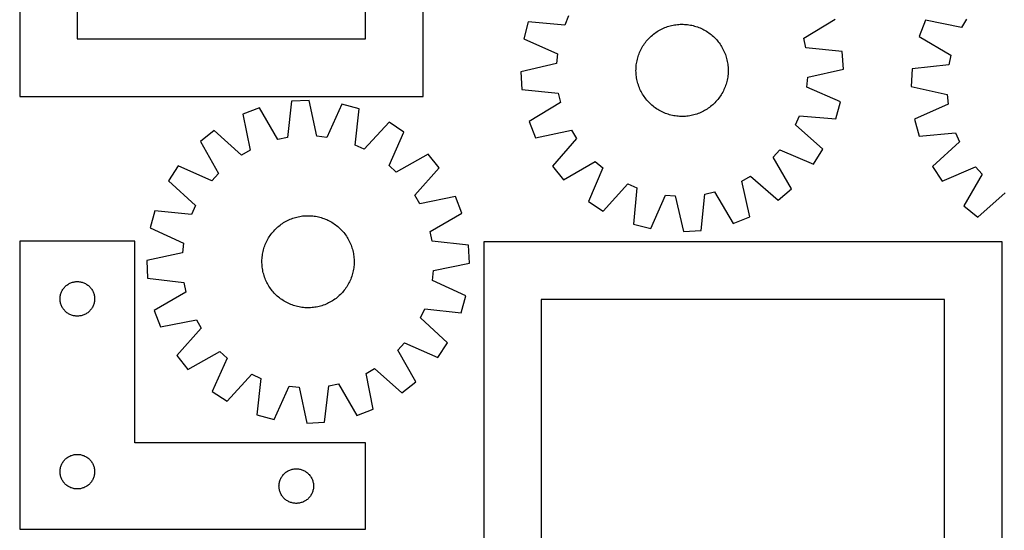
# Model space of a CAD drawing. Header units: millimetres. Extents: x 7 to 1493, y 7 to 2993.
# Tile 2 of 15: x 7 to 861, y 458 to 901. Entities that reach past the tile are written whole.
import ezdxf

# ---------------------------------------------------------------- set-up
doc = ezdxf.new("R2010")
doc.units = ezdxf.units.MM
doc.layers.add('CUT', color=7, linetype='CONTINUOUS', true_color=0x000000)

msp = doc.modelspace()

# ---------------------------------------------------------------- linework, layer by layer
at = {"layer": 'CUT'}
for p, q in [((6.523128, 1284.254151), (6.523128, 834.254151)), ((356.523128, 834.254151), (356.523128, 1284.254151)), ((56.523128, 1234.254151), (56.523128, 884.254151)), ((306.523128, 884.254151), (306.523128, 1234.254151)), ((447.800829, 899.018189), (443.98098, 884.113851)), ((479.441457, 896.21723), (447.800829, 899.018189)), ((482.843304, 904.087859), (479.441457, 896.21723)), ((686.843333, 884.894027), (714.087502, 901.225898)), ((792.629802, 900.478421), (787.06944, 886.132239)), ((823.715004, 893.945044), (792.629802, 900.478421)), ((828.026204, 901.356719), (823.715004, 893.945044)), ((556.52536, 888.263015), (557.523943, 889.025799)), ((557.523943, 889.025799), (558.545992, 889.756841)), ((558.545992, 889.756841), (559.5905, 890.455418)), ((559.5905, 890.455418), (560.656435, 891.120842)), ((560.656435, 891.120842), (561.742746, 891.752456)), ((561.742746, 891.752456), (562.84836, 892.349636)), ((562.84836, 892.349636), (563.972186, 892.911794)), ((563.972186, 892.911794), (565.113116, 893.438374)), ((565.113116, 893.438374), (566.270023, 893.928856)), ((566.270023, 893.928856), (567.441765, 894.382757)), ((567.441765, 894.382757), (568.627187, 894.799629)), ((568.627187, 894.799629), (569.825118, 895.17906)), ((569.825118, 895.17906), (571.034376, 895.520676)), ((571.034376, 895.520676), (572.253768, 895.82414)), ((572.253768, 895.82414), (573.482091, 896.089152)), ((573.482091, 896.089152), (574.718131, 896.315451)), ((574.718131, 896.315451), (575.96067, 896.502813)), ((575.96067, 896.502813), (577.20848, 896.651053)), ((577.20848, 896.651053), (578.460332, 896.760026)), ((578.460332, 896.760026), (579.714988, 896.829623)), ((579.714988, 896.829623), (580.971212, 896.859777)), ((580.971212, 896.859777), (582.227762, 896.850456)), ((582.227762, 896.850456), (583.483401, 896.801671)), ((583.483401, 896.801671), (584.736887, 896.713469)), ((584.736887, 896.713469), (585.986984, 896.585938)), ((585.986984, 896.585938), (587.232458, 896.419204)), ((587.232458, 896.419204), (588.472081, 896.21343)), ((588.472081, 896.21343), (589.704628, 895.96882)), ((589.704628, 895.96882), (590.928884, 895.685616)), ((590.928884, 895.685616), (592.14364, 895.364097)), ((592.14364, 895.364097), (593.347697, 895.00458)), ((593.347697, 895.00458), (594.539868, 894.60742)), ((594.539868, 894.60742), (595.718975, 894.173009)), ((595.718975, 894.173009), (596.883855, 893.701776)), ((596.883855, 893.701776), (598.033359, 893.194185)), ((598.033359, 893.194185), (599.166352, 892.650739)), ((599.166352, 892.650739), (600.281715, 892.071972)), ((600.281715, 892.071972), (601.378349, 891.458456)), ((601.378349, 891.458456), (602.45517, 890.810797)), ((602.45517, 890.810797), (603.511117, 890.129634)), ((603.511117, 890.129634), (604.545147, 889.415639)), ((604.545147, 889.415639), (605.55624, 888.669516)), ((605.55624, 888.669516), (606.543397, 887.892003)), ((56.523128, 884.254151), (306.523128, 884.254151)), ((443.98098, 884.113851), (473.068401, 871.350753)), ((548.034346, 879.069439), (548.748342, 880.103469)), ((548.748342, 880.103469), (549.494464, 881.114562)), ((549.494464, 881.114562), (550.271978, 882.101719)), ((550.271978, 882.101719), (551.080115, 883.063967)), ((551.080115, 883.063967), (551.918078, 884.000356)), ((551.918078, 884.000356), (552.785041, 884.909962)), ((552.785041, 884.909962), (553.680147, 885.791887)), ((553.680147, 885.791887), (554.602514, 886.64526)), ((554.602514, 886.64526), (555.55123, 887.469241)), ((555.55123, 887.469241), (556.52536, 888.263015)), ((606.543397, 887.892003), (607.505645, 887.083866)), ((607.505645, 887.083866), (608.442034, 886.245902)), ((608.442034, 886.245902), (609.351639, 885.37894)), ((609.351639, 885.37894), (610.233564, 884.483833)), ((610.233564, 884.483833), (611.086938, 883.561467)), ((611.086938, 883.561467), (611.910919, 882.61275)), ((611.910919, 882.61275), (612.704693, 881.63862)), ((612.704693, 881.63862), (613.467477, 880.640038)), ((613.467477, 880.640038), (614.198519, 879.617988)), ((688.717421, 876.526999), (686.843333, 884.894027)), ((787.06944, 886.132239), (814.438066, 870.0098)), ((543.990971, 871.277297), (544.462205, 872.442177)), ((544.462205, 872.442177), (544.969795, 873.591681)), ((544.969795, 873.591681), (545.513242, 874.724674)), ((545.513242, 874.724674), (546.092009, 875.840037)), ((546.092009, 875.840037), (546.705524, 876.936671)), ((546.705524, 876.936671), (547.353183, 878.013493)), ((547.353183, 878.013493), (548.034346, 879.069439)), ((614.198519, 879.617988), (614.897096, 878.57348)), ((614.897096, 878.57348), (615.56252, 877.507545)), ((615.56252, 877.507545), (616.194134, 876.421235)), ((616.194134, 876.421235), (616.791314, 875.315621)), ((616.791314, 875.315621), (617.353472, 874.191794)), ((617.353472, 874.191794), (617.880051, 873.050865)), ((617.880051, 873.050865), (618.370534, 871.893958)), ((618.370534, 871.893958), (618.824435, 870.722215)), ((720.325216, 873.377079), (688.717421, 876.526999)), ((721.298018, 858.021813), (720.325216, 873.377079)), ((473.068401, 871.350753), (472.265211, 862.814111)), ((541.744777, 862.79078), (541.950551, 864.030403)), ((541.950551, 864.030403), (542.19516, 865.26295)), ((542.19516, 865.26295), (542.478364, 866.487206)), ((542.478364, 866.487206), (542.799883, 867.701962)), ((542.799883, 867.701962), (543.1594, 868.906019)), ((543.1594, 868.906019), (543.55656, 870.09819)), ((543.55656, 870.09819), (543.990971, 871.277297)), ((618.824435, 870.722215), (619.241307, 869.536793)), ((619.241307, 869.536793), (619.620738, 868.338862)), ((619.620738, 868.338862), (619.962354, 867.129604)), ((619.962354, 867.129604), (620.265818, 865.910212)), ((620.265818, 865.910212), (620.53083, 864.68189)), ((620.53083, 864.68189), (620.757129, 863.44585)), ((620.757129, 863.44585), (620.944491, 862.203311)), ((814.438066, 870.0098), (812.628205, 861.628644)), ((472.265211, 862.814111), (441.30764, 855.70049)), ((441.30764, 855.70049), (442.280442, 840.345224)), ((541.304204, 856.529534), (541.313524, 857.786085)), ((541.334357, 855.27331), (541.304204, 856.529534)), ((541.313524, 857.786085), (541.36231, 859.041723)), ((541.403954, 854.018654), (541.334357, 855.27331)), ((541.36231, 859.041723), (541.450511, 860.295209)), ((541.450511, 860.295209), (541.578042, 861.545306)), ((541.578042, 861.545306), (541.744777, 862.79078)), ((620.944491, 862.203311), (621.092731, 860.9555)), ((621.092731, 860.9555), (621.201704, 859.703649)), ((621.243349, 854.68058), (621.155147, 853.427094)), ((621.201704, 859.703649), (621.271301, 858.448992)), ((621.292134, 855.936218), (621.243349, 854.68058)), ((621.271301, 858.448992), (621.301455, 857.192769)), ((621.301455, 857.192769), (621.292134, 855.936218)), ((690.340448, 850.908192), (721.298018, 858.021813)), ((781.045497, 858.236399), (780.190492, 842.874123)), ((812.628205, 861.628644), (781.045497, 858.236399)), ((541.512927, 852.766802), (541.403954, 854.018654)), ((541.661168, 851.518992), (541.512927, 852.766802)), ((541.84853, 850.276453), (541.661168, 851.518992)), ((542.074828, 849.040413), (541.84853, 850.276453)), ((542.33984, 847.81209), (542.074828, 849.040413)), ((542.643304, 846.592699), (542.33984, 847.81209)), ((542.98492, 845.38344), (542.643304, 846.592699)), ((619.805775, 846.020341), (619.446258, 844.816283)), ((620.127294, 847.235097), (619.805775, 846.020341)), ((620.410498, 848.459353), (620.127294, 847.235097)), ((620.655108, 849.6919), (620.410498, 848.459353)), ((620.860881, 850.931523), (620.655108, 849.6919)), ((621.027616, 852.176997), (620.860881, 850.931523)), ((621.155147, 853.427094), (621.027616, 852.176997)), ((689.537257, 842.37155), (690.340448, 850.908192)), ((442.280442, 840.345224), (473.888238, 837.195304)), ((543.364351, 844.185509), (542.98492, 845.38344)), ((543.781223, 843.000088), (543.364351, 844.185509)), ((544.235124, 841.828345), (543.781223, 843.000088)), ((544.725607, 840.671438), (544.235124, 841.828345)), ((545.252187, 839.530508), (544.725607, 840.671438)), ((545.814344, 838.406682), (545.252187, 839.530508)), ((546.411525, 837.301068), (545.814344, 838.406682)), ((547.043138, 836.214757), (546.411525, 837.301068)), ((616.51365, 837.882265), (615.900134, 836.785632)), ((617.092417, 838.997629), (616.51365, 837.882265)), ((617.635863, 840.130621), (617.092417, 838.997629)), ((618.143454, 841.280125), (617.635863, 840.130621)), ((618.614687, 842.445005), (618.143454, 841.280125)), ((619.049098, 843.624113), (618.614687, 842.445005)), ((619.446258, 844.816283), (619.049098, 843.624113)), ((718.624679, 829.608452), (689.537257, 842.37155)), ((780.190492, 842.874123), (811.20171, 835.998142)), ((6.523128, 834.254151), (356.523128, 834.254151)), ((242.448875, 830.017033), (238.790589, 798.464034)), ((257.81781, 830.742543), (242.448875, 830.017033)), ((264.432202, 799.674479), (257.81781, 830.742543)), ((475.762326, 828.828275), (448.518157, 812.496404)), ((473.888238, 837.195304), (475.762326, 828.828275)), ((547.708562, 835.148822), (547.043138, 836.214757)), ((548.40714, 834.104314), (547.708562, 835.148822)), ((549.138181, 833.082265), (548.40714, 834.104314)), ((549.900966, 832.083682), (549.138181, 833.082265)), ((550.69474, 831.109552), (549.900966, 832.083682)), ((551.51872, 830.160836), (550.69474, 831.109552)), ((552.372094, 829.238469), (551.51872, 830.160836)), ((553.254019, 828.343363), (552.372094, 829.238469)), ((609.820617, 828.812341), (608.925511, 827.930416)), ((610.68758, 829.721947), (609.820617, 828.812341)), ((611.525543, 830.658336), (610.68758, 829.721947)), ((612.333681, 831.620584), (611.525543, 830.658336)), ((613.111194, 832.607741), (612.333681, 831.620584)), ((613.857317, 833.618833), (613.111194, 832.607741)), ((614.571312, 834.652863), (613.857317, 833.618833)), ((615.252475, 835.70881), (614.571312, 834.652863)), ((615.900134, 836.785632), (615.252475, 835.70881)), ((714.80483, 814.704113), (718.624679, 829.608452)), ((811.20171, 835.998142), (812.070349, 827.467911)), ((214.503258, 824.228394), (200.110727, 818.78913)), ((230.394478, 796.724869), (214.503258, 824.228394)), ((286.184459, 827.612195), (272.95481, 798.733983)), ((301.02538, 823.552934), (286.184459, 827.612195)), ((297.715481, 791.96149), (301.02538, 823.552934)), ((554.163625, 827.4764), (553.254019, 828.343363)), ((555.100014, 826.638437), (554.163625, 827.4764)), ((556.062262, 825.8303), (555.100014, 826.638437)), ((557.049419, 825.052786), (556.062262, 825.8303)), ((558.060511, 824.306664), (557.049419, 825.052786)), ((559.094541, 823.592669), (558.060511, 824.306664)), ((560.150488, 822.911505), (559.094541, 823.592669)), ((561.227309, 822.263846), (560.150488, 822.911505)), ((562.323943, 821.650331), (561.227309, 822.263846)), ((563.439307, 821.071564), (562.323943, 821.650331)), ((564.572299, 820.528117), (563.439307, 821.071564)), ((565.721803, 820.020527), (564.572299, 820.528117)), ((597.492542, 820.283929), (596.335635, 819.793447)), ((598.633472, 820.810509), (597.492542, 820.283929)), ((599.757298, 821.372666), (598.633472, 820.810509)), ((600.862913, 821.969847), (599.757298, 821.372666)), ((601.949223, 822.601461), (600.862913, 821.969847)), ((603.015158, 823.266885), (601.949223, 822.601461)), ((604.059666, 823.965462), (603.015158, 823.266885)), ((605.081715, 824.696504), (604.059666, 823.965462)), ((606.080298, 825.459288), (605.081715, 824.696504)), ((607.054428, 826.253062), (606.080298, 825.459288)), ((608.003145, 827.077042), (607.054428, 826.253062)), ((608.925511, 827.930416), (608.003145, 827.077042)), ((812.070349, 827.467911), (783.081671, 814.482101)), ((200.110727, 818.78913), (206.381903, 787.649973)), ((327.036335, 811.81002), (305.530333, 788.433394)), ((339.896509, 803.363336), (327.036335, 811.81002)), ((448.518157, 812.496404), (454.188384, 798.19329)), ((566.886683, 819.549293), (565.721803, 820.020527)), ((568.065791, 819.114883), (566.886683, 819.549293)), ((569.257961, 818.717723), (568.065791, 819.114883)), ((570.462019, 818.358206), (569.257961, 818.717723)), ((571.676775, 818.036686), (570.462019, 818.358206)), ((572.901031, 817.753482), (571.676775, 818.036686)), ((574.133578, 817.508873), (572.901031, 817.753482)), ((575.3732, 817.303099), (574.133578, 817.508873)), ((576.618675, 817.136364), (575.3732, 817.303099)), ((577.868772, 817.008833), (576.618675, 817.136364)), ((579.122258, 816.920632), (577.868772, 817.008833)), ((580.377896, 816.871847), (579.122258, 816.920632)), ((581.634447, 816.862526), (580.377896, 816.871847)), ((582.89067, 816.892679), (581.634447, 816.862526)), ((584.145327, 816.962277), (582.89067, 816.892679)), ((585.397178, 817.071249), (584.145327, 816.962277)), ((586.644989, 817.21949), (585.397178, 817.071249)), ((587.887528, 817.406852), (586.644989, 817.21949)), ((589.123568, 817.633151), (587.887528, 817.406852)), ((590.35189, 817.898163), (589.123568, 817.633151)), ((591.571282, 818.201626), (590.35189, 817.898163)), ((592.78054, 818.543242), (591.571282, 818.201626)), ((593.978471, 818.922673), (592.78054, 818.543242)), ((595.163893, 819.339545), (593.978471, 818.922673)), ((596.335635, 819.793447), (595.163893, 819.339545)), ((679.762354, 809.634444), (683.164201, 817.505073)), ((683.164201, 817.505073), (714.80483, 814.704113)), ((783.081671, 814.482101), (787.015717, 799.607498)), ((175.321654, 804.648137), (163.314368, 795.027553)), ((198.934159, 783.401388), (175.321654, 804.648137)), ((326.986315, 774.340903), (339.896509, 803.363336)), ((454.188384, 798.19329), (485.222563, 804.964885)), ((485.222563, 804.964885), (489.590481, 797.586493)), ((703.482122, 788.507509), (679.762354, 809.634444)), ((163.314368, 795.027553), (178.90114, 767.350355)), ((238.790589, 798.464034), (230.394478, 796.724869)), ((272.95481, 798.733983), (264.432202, 799.674479)), ((489.590481, 797.586493), (468.726562, 773.635049)), ((787.015717, 799.607498), (818.633933, 802.651045)), ((822.096044, 794.806737), (798.539008, 773.498504)), ((818.633933, 802.651045), (822.096044, 794.806737)), ((206.381903, 787.649973), (198.934159, 783.401388)), ((305.530333, 788.433394), (297.715481, 791.96149)), ((660.349547, 781.520217), (666.017054, 787.954402)), ((666.017054, 787.954402), (695.243536, 775.513039)), ((695.243536, 775.513039), (703.482122, 788.507509)), ((361.005638, 784.157334), (333.32844, 768.570562)), ((370.626222, 772.150048), (361.005638, 784.157334)), ((478.539174, 761.784176), (505.961895, 777.814434)), ((505.961895, 777.814434), (512.396079, 772.146927)), ((676.379804, 754.097496), (660.349547, 781.520217)), ((144.108366, 773.918425), (135.661682, 761.058251)), ((173.130799, 761.008231), (144.108366, 773.918425)), ((333.32844, 768.570562), (326.986315, 774.340903)), ((349.379472, 748.537543), (370.626222, 772.150048)), ((468.726562, 773.635049), (478.539174, 761.784176)), ((512.396079, 772.146927), (499.954717, 742.920445)), ((798.539008, 773.498504), (806.877014, 760.567602)), ((806.877014, 760.567602), (836.007217, 773.232753)), ((836.007217, 773.232753), (841.723904, 766.842225)), ((135.661682, 761.058251), (159.038307, 739.552248)), ((178.90114, 767.350355), (173.130799, 761.008231)), ((633.199096, 760.780885), (640.577488, 765.148803)), ((639.97069, 729.746706), (633.199096, 760.780885)), ((640.577488, 765.148803), (664.528931, 744.284884)), ((841.723904, 766.842225), (825.904438, 739.297366)), ((512.949186, 734.681859), (534.076121, 758.401626)), ((534.076121, 758.401626), (541.946751, 754.999779)), ((541.946751, 754.999779), (539.145791, 723.359151)), ((664.528931, 744.284884), (676.379804, 754.097496)), ((353.628058, 741.089799), (349.379472, 748.537543)), ((384.767215, 747.360975), (353.628058, 741.089799)), ((390.206478, 732.968444), (384.767215, 747.360975)), ((554.05013, 719.539302), (566.813228, 748.626723)), ((566.813228, 748.626723), (575.34987, 747.823533)), ((575.34987, 747.823533), (582.463491, 716.865963)), ((597.818757, 717.838764), (600.968677, 749.44656)), ((600.968677, 749.44656), (609.335705, 751.320648)), ((609.335705, 751.320648), (625.667576, 724.076479)), ((837.830221, 729.575934), (861.620943, 750.622936)), ((123.918768, 735.047295), (119.859507, 720.206374)), ((155.510212, 731.737396), (123.918768, 735.047295)), ((159.038307, 739.552248), (155.510212, 731.737396)), ((499.954717, 742.920445), (512.949186, 734.681859)), ((825.904438, 739.297366), (837.830221, 729.575934)), ((237.728971, 725.948441), (238.844054, 726.527747)), ((238.844054, 726.527747), (239.976784, 727.071742)), ((239.976784, 727.071742), (241.126042, 727.579889)), ((241.126042, 727.579889), (242.290694, 728.051686)), ((242.290694, 728.051686), (243.469591, 728.486667)), ((243.469591, 728.486667), (244.661569, 728.884404)), ((244.661569, 728.884404), (245.865452, 729.244504)), ((245.865452, 729.244504), (247.080053, 729.566611)), ((247.080053, 729.566611), (248.304171, 729.850407)), ((248.304171, 729.850407), (249.5366, 730.095613)), ((249.5366, 730.095613), (250.776123, 730.301987)), ((250.776123, 730.301987), (252.021516, 730.469324)), ((252.021516, 730.469324), (253.271552, 730.59746)), ((253.271552, 730.59746), (254.524995, 730.686268)), ((254.524995, 730.686268), (255.780609, 730.735661)), ((255.780609, 730.735661), (257.037155, 730.74559)), ((257.037155, 730.74559), (258.293393, 730.716044)), ((258.293393, 730.716044), (259.548083, 730.647054)), ((259.548083, 730.647054), (260.799987, 730.538687)), ((260.799987, 730.538687), (262.04787, 730.391051)), ((262.04787, 730.391051), (263.290499, 730.20429)), ((263.290499, 730.20429), (264.526648, 729.978589)), ((264.526648, 729.978589), (265.755099, 729.714172)), ((265.755099, 729.714172), (266.974637, 729.411298)), ((266.974637, 729.411298), (268.184061, 729.070267)), ((268.184061, 729.070267), (269.382175, 728.691416)), ((269.382175, 728.691416), (270.567799, 728.275118)), ((270.567799, 728.275118), (271.739761, 727.821783)), ((271.739761, 727.821783), (272.896905, 727.331861)), ((272.896905, 727.331861), (274.038089, 726.805833)), ((274.038089, 726.805833), (275.162187, 726.24422)), ((275.162187, 726.24422), (276.26809, 725.647574)), ((362.702953, 717.077224), (390.206478, 732.968444)), ((625.667576, 724.076479), (639.97069, 729.746706)), ((119.859507, 720.206374), (148.737719, 706.976725)), ((226.927867, 717.432708), (227.780795, 718.355488)), ((227.780795, 718.355488), (228.662286, 719.251021)), ((228.662286, 719.251021), (229.571473, 720.118423)), ((229.571473, 720.118423), (230.507456, 720.95684)), ((230.507456, 720.95684), (231.469313, 721.765442)), ((231.469313, 721.765442), (232.456094, 722.543434)), ((232.456094, 722.543434), (233.466825, 723.290045)), ((233.466825, 723.290045), (234.500509, 724.004541)), ((234.500509, 724.004541), (235.556126, 724.686215)), ((235.556126, 724.686215), (236.632634, 725.334395)), ((236.632634, 725.334395), (237.728971, 725.948441)), ((276.26809, 725.647574), (277.354706, 725.016486)), ((277.354706, 725.016486), (278.420963, 724.351578)), ((278.420963, 724.351578), (279.465809, 723.653506)), ((279.465809, 723.653506), (280.488212, 722.922959)), ((280.488212, 722.922959), (281.487164, 722.160658)), ((281.487164, 722.160658), (282.461678, 721.367356)), ((282.461678, 721.367356), (283.410793, 720.543835)), ((283.410793, 720.543835), (284.333572, 719.690907)), ((284.333572, 719.690907), (285.229105, 718.809415)), ((285.229105, 718.809415), (286.096508, 717.900229)), ((286.096508, 717.900229), (286.934924, 716.964246)), ((539.145791, 723.359151), (554.05013, 719.539302)), ((582.463491, 716.865963), (597.818757, 717.838764)), ((220.665869, 708.060004), (221.227482, 709.184103)), ((221.227482, 709.184103), (221.824128, 710.290006)), ((221.824128, 710.290006), (222.455216, 711.376622)), ((222.455216, 711.376622), (223.120124, 712.442879)), ((223.120124, 712.442879), (223.818196, 713.487724)), ((223.818196, 713.487724), (224.548743, 714.510127)), ((224.548743, 714.510127), (225.311043, 715.509079)), ((225.311043, 715.509079), (226.104346, 716.483593)), ((226.104346, 716.483593), (226.927867, 717.432708)), ((286.934924, 716.964246), (287.743527, 716.002389)), ((287.743527, 716.002389), (288.521518, 715.015608)), ((288.521518, 715.015608), (289.26813, 714.004877)), ((289.26813, 714.004877), (289.982625, 712.971193)), ((289.982625, 712.971193), (290.6643, 711.915576)), ((290.6643, 711.915576), (291.31248, 710.839068)), ((291.31248, 710.839068), (291.926526, 709.742731)), ((291.926526, 709.742731), (292.505832, 708.627648)), ((364.442119, 708.681113), (362.702953, 717.077224)), ((106.526948, 708.543853), (6.526948, 708.543853)), ((6.526948, 708.543853), (6.526948, 458.543853)), ((106.526948, 533.543853), (106.526948, 708.543853)), ((148.737719, 706.976725), (147.797223, 698.454117)), ((217.75753, 699.777014), (218.060404, 700.996553)), ((218.060404, 700.996553), (218.401435, 702.205976)), ((218.401435, 702.205976), (218.780286, 703.40409)), ((218.780286, 703.40409), (219.196584, 704.589714)), ((219.196584, 704.589714), (219.649918, 705.761676)), ((219.649918, 705.761676), (220.139841, 706.91882)), ((220.139841, 706.91882), (220.665869, 708.060004)), ((292.505832, 708.627648), (293.049827, 707.494918)), ((293.049827, 707.494918), (293.557974, 706.34566)), ((293.557974, 706.34566), (294.029771, 705.181008)), ((294.029771, 705.181008), (294.464752, 704.002111)), ((294.464752, 704.002111), (294.862489, 702.810133)), ((294.862489, 702.810133), (295.222589, 701.60625)), ((295.222589, 701.60625), (295.544696, 700.391649)), ((395.995117, 705.022827), (364.442119, 708.681113)), ((396.720627, 689.653892), (395.995117, 705.022827)), ((859.134346, 708.074397), (409.134346, 708.074397)), ((409.134346, 708.074397), (409.134346, 358.074397)), ((859.134346, 358.074397), (859.134346, 708.074397)), ((147.797223, 698.454117), (116.729159, 691.839725)), ((216.726112, 691.059071), (216.755658, 692.315309)), ((216.755658, 692.315309), (216.824648, 693.569999)), ((216.824648, 693.569999), (216.933015, 694.821903)), ((216.933015, 694.821903), (217.080651, 696.069785)), ((217.080651, 696.069785), (217.267412, 697.312414)), ((217.267412, 697.312414), (217.493113, 698.548564)), ((217.493113, 698.548564), (217.75753, 699.777014)), ((295.544696, 700.391649), (295.828492, 699.167531)), ((295.828492, 699.167531), (296.073698, 697.935102)), ((296.073698, 697.935102), (296.280072, 696.695579)), ((296.280072, 696.695579), (296.447409, 695.450185)), ((296.447409, 695.450185), (296.575545, 694.20015)), ((296.575545, 694.20015), (296.664353, 692.946707)), ((296.664353, 692.946707), (296.713746, 691.691093)), ((116.729159, 691.839725), (117.454669, 676.47079)), ((216.736041, 689.802524), (216.726112, 691.059071)), ((216.785434, 688.54691), (216.736041, 689.802524)), ((216.874242, 687.293467), (216.785434, 688.54691)), ((217.002378, 686.043432), (216.874242, 687.293467)), ((217.169715, 684.798038), (217.002378, 686.043432)), ((217.376088, 683.558515), (217.169715, 684.798038)), ((217.621294, 682.326086), (217.376088, 683.558515)), ((296.182375, 684.181203), (295.956674, 682.945053)), ((296.369135, 685.423832), (296.182375, 684.181203)), ((296.516772, 686.671715), (296.369135, 685.423832)), ((296.625139, 687.923619), (296.516772, 686.671715)), ((296.694129, 689.178309), (296.625139, 687.923619)), ((296.723674, 690.434547), (296.694129, 689.178309)), ((296.713746, 691.691093), (296.723674, 690.434547)), ((365.652564, 683.0395), (396.720627, 689.653892)), ((117.454669, 676.47079), (149.007668, 672.812504)), ((217.905091, 681.101968), (217.621294, 682.326086)), ((218.227198, 679.887368), (217.905091, 681.101968)), ((218.587298, 678.683484), (218.227198, 679.887368)), ((218.985034, 677.491506), (218.587298, 678.683484)), ((219.420016, 676.312609), (218.985034, 677.491506)), ((219.891813, 675.147957), (219.420016, 676.312609)), ((220.399959, 673.998699), (219.891813, 675.147957)), ((293.799868, 675.731941), (293.309946, 674.574797)), ((294.253202, 676.903903), (293.799868, 675.731941)), ((294.6695, 678.089527), (294.253202, 676.903903)), ((295.048352, 679.287641), (294.6695, 678.089527)), ((295.389383, 680.497065), (295.048352, 679.287641)), ((295.692256, 681.716603), (295.389383, 680.497065)), ((295.956674, 682.945053), (295.692256, 681.716603)), ((364.712068, 674.516892), (365.652564, 683.0395)), ((43.472669, 665.932074), (43.870314, 666.594296)), ((43.870314, 666.594296), (44.301523, 667.235169)), ((44.301523, 667.235169), (44.765151, 667.852995)), ((44.765151, 667.852995), (45.259969, 668.446135)), ((45.259969, 668.446135), (45.784665, 669.013015)), ((45.784665, 669.013015), (46.337848, 669.552133)), ((46.337848, 669.552133), (46.91805, 670.06206)), ((46.91805, 670.06206), (47.523734, 670.541442)), ((47.523734, 670.541442), (48.153292, 670.989008)), ((48.153292, 670.989008), (48.805056, 671.403572)), ((48.805056, 671.403572), (49.477297, 671.784035)), ((49.477297, 671.784035), (50.168232, 672.129387)), ((50.168232, 672.129387), (50.876029, 672.438712)), ((50.876029, 672.438712), (51.598812, 672.711191)), ((51.598812, 672.711191), (52.334663, 672.946101)), ((52.334663, 672.946101), (53.081632, 673.142819)), ((53.081632, 673.142819), (53.837736, 673.300822)), ((53.837736, 673.300822), (54.600972, 673.419693)), ((54.600972, 673.419693), (55.369316, 673.499116)), ((55.369316, 673.499116), (56.140729, 673.53888)), ((56.140729, 673.53888), (56.913166, 673.53888)), ((56.913166, 673.53888), (57.68458, 673.499116)), ((57.68458, 673.499116), (58.452923, 673.419693)), ((58.452923, 673.419693), (59.216159, 673.300822)), ((59.216159, 673.300822), (59.972264, 673.142819)), ((59.972264, 673.142819), (60.719232, 672.946101)), ((60.719232, 672.946101), (61.455083, 672.711191)), ((61.455083, 672.711191), (62.177866, 672.438712)), ((62.177866, 672.438712), (62.885664, 672.129387)), ((62.885664, 672.129387), (63.576599, 671.784035)), ((63.576599, 671.784035), (64.24884, 671.403572)), ((64.24884, 671.403572), (64.900604, 670.989008)), ((64.900604, 670.989008), (65.530162, 670.541442)), ((65.530162, 670.541442), (66.135845, 670.06206)), ((66.135845, 670.06206), (66.716048, 669.552133)), ((66.716048, 669.552133), (67.269231, 669.013015)), ((67.269231, 669.013015), (67.793927, 668.446135)), ((67.793927, 668.446135), (68.288745, 667.852995)), ((68.288745, 667.852995), (68.752373, 667.235169)), ((68.752373, 667.235169), (69.183581, 666.594296)), ((69.183581, 666.594296), (69.581226, 665.932074)), ((149.007668, 672.812504), (150.746833, 664.416394)), ((220.943954, 672.865969), (220.399959, 673.998699)), ((221.523261, 671.750886), (220.943954, 672.865969)), ((222.137307, 670.654549), (221.523261, 671.750886)), ((222.785487, 669.578041), (222.137307, 670.654549)), ((223.467161, 668.522424), (222.785487, 669.578041)), ((224.181657, 667.48874), (223.467161, 668.522424)), ((224.928268, 666.478009), (224.181657, 667.48874)), ((225.706259, 665.491228), (224.928268, 666.478009)), ((288.901044, 666.98349), (288.138743, 665.984538)), ((289.631591, 668.005893), (288.901044, 666.98349)), ((290.329663, 669.050738), (289.631591, 668.005893)), ((290.994571, 670.116995), (290.329663, 669.050738)), ((291.625659, 671.203612), (290.994571, 670.116995)), ((292.222304, 672.309514), (291.625659, 671.203612)), ((292.783918, 673.433613), (292.222304, 672.309514)), ((293.309946, 674.574797), (292.783918, 673.433613)), ((393.59028, 661.287243), (364.712068, 674.516892)), ((41.526948, 658.543853), (41.546836, 659.316034)), ((41.546836, 657.771672), (41.526948, 658.543853)), ((41.546836, 659.316034), (41.60645, 660.086168)), ((41.60645, 660.086168), (41.705629, 660.852212)), ((41.705629, 660.852212), (41.844112, 661.612134)), ((41.844112, 661.612134), (42.021532, 662.36392)), ((42.021532, 662.36392), (42.237417, 663.105575)), ((42.237417, 663.105575), (42.491195, 663.835134)), ((42.491195, 663.835134), (42.782194, 664.550661)), ((42.782194, 664.550661), (43.109641, 665.25026)), ((43.109641, 665.25026), (43.472669, 665.932074)), ((69.581226, 665.932074), (69.944254, 665.25026)), ((69.944254, 665.25026), (70.271701, 664.550661)), ((70.271701, 664.550661), (70.5627, 663.835134)), ((70.5627, 663.835134), (70.816478, 663.105575)), ((70.816478, 663.105575), (71.032364, 662.36392)), ((71.032364, 662.36392), (71.209783, 661.612134)), ((71.209783, 661.612134), (71.348266, 660.852212)), ((71.348266, 660.852212), (71.447446, 660.086168)), ((71.447446, 660.086168), (71.507059, 659.316034)), ((71.507059, 659.316034), (71.526948, 658.543853)), ((71.526948, 658.543853), (71.507059, 657.771672)), ((150.746833, 664.416394), (123.243308, 648.525173)), ((226.514862, 664.529371), (225.706259, 665.491228)), ((227.353279, 663.593388), (226.514862, 664.529371)), ((228.220681, 662.684202), (227.353279, 663.593388)), ((229.116214, 661.80271), (228.220681, 662.684202)), ((230.038994, 660.949783), (229.116214, 661.80271)), ((230.988109, 660.126261), (230.038994, 660.949783)), ((231.962623, 659.332959), (230.988109, 660.126261)), ((232.961574, 658.570658), (231.962623, 659.332959)), ((233.983977, 657.840111), (232.961574, 658.570658)), ((279.982962, 658.203572), (278.949277, 657.489076)), ((280.993693, 658.950184), (279.982962, 658.203572)), ((281.980474, 659.728175), (280.993693, 658.950184)), ((282.942331, 660.536778), (281.980474, 659.728175)), ((283.878314, 661.375194), (282.942331, 660.536778)), ((284.7875, 662.242597), (283.878314, 661.375194)), ((285.668992, 663.13813), (284.7875, 662.242597)), ((286.521919, 664.060909), (285.668992, 663.13813)), ((287.345441, 665.010024), (286.521919, 664.060909)), ((288.138743, 665.984538), (287.345441, 665.010024)), ((389.531018, 646.446322), (393.59028, 661.287243)), ((809.134346, 658.074397), (459.134346, 658.074397)), ((459.134346, 658.074397), (459.134346, 408.074397)), ((809.134346, 408.074397), (809.134346, 658.074397)), ((41.60645, 657.001538), (41.546836, 657.771672)), ((41.705629, 656.235494), (41.60645, 657.001538)), ((41.844112, 655.475572), (41.705629, 656.235494)), ((42.021532, 654.723786), (41.844112, 655.475572)), ((42.237417, 653.98213), (42.021532, 654.723786)), ((42.491195, 653.252572), (42.237417, 653.98213)), ((42.782194, 652.537044), (42.491195, 653.252572)), ((43.109641, 651.837446), (42.782194, 652.537044)), ((43.472669, 651.155632), (43.109641, 651.837446)), ((43.870314, 650.49341), (43.472669, 651.155632)), ((44.301523, 649.852536), (43.870314, 650.49341)), ((44.765151, 649.234711), (44.301523, 649.852536)), ((68.752373, 649.852536), (68.288745, 649.234711)), ((69.183581, 650.49341), (68.752373, 649.852536)), ((69.581226, 651.155632), (69.183581, 650.49341)), ((69.944254, 651.837446), (69.581226, 651.155632)), ((70.271701, 652.537044), (69.944254, 651.837446)), ((70.5627, 653.252572), (70.271701, 652.537044)), ((70.816478, 653.98213), (70.5627, 653.252572)), ((71.032364, 654.723786), (70.816478, 653.98213)), ((71.209783, 655.475572), (71.032364, 654.723786)), ((71.348266, 656.235494), (71.209783, 655.475572)), ((71.447446, 657.001538), (71.348266, 656.235494)), ((71.507059, 657.771672), (71.447446, 657.001538)), ((235.028823, 657.142039), (233.983977, 657.840111)), ((236.09508, 656.477131), (235.028823, 657.142039)), ((237.181696, 655.846043), (236.09508, 656.477131)), ((238.287599, 655.249398), (237.181696, 655.846043)), ((239.411698, 654.687784), (238.287599, 655.249398)), ((240.552882, 654.161756), (239.411698, 654.687784)), ((241.710026, 653.671834), (240.552882, 654.161756)), ((242.881988, 653.2185), (241.710026, 653.671834)), ((244.067611, 652.802201), (242.881988, 653.2185)), ((245.265726, 652.42335), (244.067611, 652.802201)), ((246.475149, 652.082319), (245.265726, 652.42335)), ((247.694688, 651.779445), (246.475149, 652.082319)), ((248.923138, 651.515028), (247.694688, 651.779445)), ((250.159288, 651.289327), (248.923138, 651.515028)), ((251.401917, 651.102567), (250.159288, 651.289327)), ((252.649799, 650.95493), (251.401917, 651.102567)), ((253.901703, 650.846563), (252.649799, 650.95493)), ((255.156393, 650.777573), (253.901703, 650.846563)), ((256.412631, 650.748027), (255.156393, 650.777573)), ((257.669177, 650.757956), (256.412631, 650.748027)), ((258.924792, 650.807349), (257.669177, 650.757956)), ((260.178235, 650.896157), (258.924792, 650.807349)), ((261.42827, 651.024293), (260.178235, 650.896157)), ((262.673664, 651.19163), (261.42827, 651.024293)), ((263.913187, 651.398004), (262.673664, 651.19163)), ((265.145615, 651.64321), (263.913187, 651.398004)), ((266.369734, 651.927006), (265.145615, 651.64321)), ((267.584334, 652.249113), (266.369734, 651.927006)), ((268.788218, 652.609213), (267.584334, 652.249113)), ((269.980196, 653.00695), (268.788218, 652.609213)), ((271.159093, 653.441931), (269.980196, 653.00695)), ((272.323745, 653.913728), (271.159093, 653.441931)), ((273.473003, 654.421875), (272.323745, 653.913728)), ((274.605732, 654.96587), (273.473003, 654.421875)), ((275.720816, 655.545176), (274.605732, 654.96587)), ((276.817152, 656.159222), (275.720816, 655.545176)), ((277.89366, 656.807402), (276.817152, 656.159222)), ((278.949277, 657.489076), (277.89366, 656.807402)), ((354.411479, 641.941369), (357.939575, 649.756221)), ((357.939575, 649.756221), (389.531018, 646.446322)), ((45.259969, 648.641571), (44.765151, 649.234711)), ((45.784665, 648.074691), (45.259969, 648.641571)), ((46.337848, 647.535572), (45.784665, 648.074691)), ((46.91805, 647.025646), (46.337848, 647.535572)), ((47.523734, 646.546264), (46.91805, 647.025646)), ((48.153292, 646.098698), (47.523734, 646.546264)), ((48.805056, 645.684133), (48.153292, 646.098698)), ((49.477297, 645.303671), (48.805056, 645.684133)), ((50.168232, 644.958319), (49.477297, 645.303671)), ((50.876029, 644.648993), (50.168232, 644.958319)), ((51.598812, 644.376514), (50.876029, 644.648993)), ((52.334663, 644.141605), (51.598812, 644.376514)), ((53.081632, 643.944887), (52.334663, 644.141605)), ((53.837736, 643.786884), (53.081632, 643.944887)), ((54.600972, 643.668013), (53.837736, 643.786884)), ((55.369316, 643.58859), (54.600972, 643.668013)), ((56.140729, 643.548826), (55.369316, 643.58859)), ((56.913166, 643.548826), (56.140729, 643.548826)), ((57.68458, 643.58859), (56.913166, 643.548826)), ((58.452923, 643.668013), (57.68458, 643.58859)), ((59.216159, 643.786884), (58.452923, 643.668013)), ((59.972264, 643.944887), (59.216159, 643.786884)), ((60.719232, 644.141605), (59.972264, 643.944887)), ((61.455083, 644.376514), (60.719232, 644.141605)), ((62.177866, 644.648993), (61.455083, 644.376514)), ((62.885664, 644.958319), (62.177866, 644.648993)), ((63.576599, 645.303671), (62.885664, 644.958319)), ((64.24884, 645.684133), (63.576599, 645.303671)), ((64.900604, 646.098698), (64.24884, 645.684133)), ((65.530162, 646.546264), (64.900604, 646.098698)), ((66.135845, 647.025646), (65.530162, 646.546264)), ((66.716048, 647.535572), (66.135845, 647.025646)), ((67.269231, 648.074691), (66.716048, 647.535572)), ((67.793927, 648.641571), (67.269231, 648.074691)), ((68.288745, 649.234711), (67.793927, 648.641571)), ((123.243308, 648.525173), (128.682572, 634.132642)), ((377.788105, 620.435367), (354.411479, 641.941369)), ((128.682572, 634.132642), (159.821729, 640.403818)), ((164.070314, 632.956074), (142.823565, 609.343569)), ((159.821729, 640.403818), (164.070314, 632.956074)), ((334.548647, 614.143262), (340.318987, 620.485386)), ((340.318987, 620.485386), (369.341421, 607.575192)), ((369.341421, 607.575192), (377.788105, 620.435367)), ((142.823565, 609.343569), (152.444149, 597.336283)), ((152.444149, 597.336283), (180.121347, 612.923055)), ((186.463471, 607.152714), (173.553277, 578.130281)), ((180.121347, 612.923055), (186.463471, 607.152714)), ((350.135419, 586.466064), (334.548647, 614.143262)), ((307.067884, 593.843644), (314.515628, 598.09223)), ((314.515628, 598.09223), (338.128133, 576.84548)), ((186.413451, 569.683597), (207.919454, 593.060223)), ((207.919454, 593.060223), (215.734306, 589.532127)), ((215.734306, 589.532127), (212.424407, 557.940683)), ((313.33906, 562.704487), (307.067884, 593.843644)), ((227.265328, 553.881422), (240.494977, 582.759634)), ((240.494977, 582.759634), (249.017584, 581.819138)), ((249.017584, 581.819138), (255.631976, 550.751075)), ((271.000912, 551.476585), (274.659198, 583.029583)), ((274.659198, 583.029583), (283.055308, 584.768748)), ((283.055308, 584.768748), (298.946528, 557.265224)), ((338.128133, 576.84548), (350.135419, 586.466064)), ((173.553277, 578.130281), (186.413451, 569.683597)), ((212.424407, 557.940683), (227.265328, 553.881422)), ((298.946528, 557.265224), (313.33906, 562.704487)), ((255.631976, 550.751075), (271.000912, 551.476585)), ((306.526948, 533.543853), (106.526948, 533.543853)), ((306.526948, 458.543853), (306.526948, 533.543853)), ((48.153292, 520.989008), (48.805056, 521.403572)), ((48.805056, 521.403572), (49.477297, 521.784035)), ((49.477297, 521.784035), (50.168232, 522.129387)), ((50.168232, 522.129387), (50.876029, 522.438712)), ((50.876029, 522.438712), (51.598812, 522.711191)), ((51.598812, 522.711191), (52.334663, 522.946101)), ((52.334663, 522.946101), (53.081632, 523.142819)), ((53.081632, 523.142819), (53.837736, 523.300822)), ((53.837736, 523.300822), (54.600972, 523.419693)), ((54.600972, 523.419693), (55.369316, 523.499116)), ((55.369316, 523.499116), (56.140729, 523.53888)), ((56.140729, 523.53888), (56.913166, 523.53888)), ((56.913166, 523.53888), (57.68458, 523.499116)), ((57.68458, 523.499116), (58.452923, 523.419693)), ((58.452923, 523.419693), (59.216159, 523.300822)), ((59.216159, 523.300822), (59.972264, 523.142819)), ((59.972264, 523.142819), (60.719232, 522.946101)), ((60.719232, 522.946101), (61.455083, 522.711191)), ((61.455083, 522.711191), (62.177866, 522.438712)), ((62.177866, 522.438712), (62.885664, 522.129387)), ((62.885664, 522.129387), (63.576599, 521.784035)), ((63.576599, 521.784035), (64.24884, 521.403572)), ((64.24884, 521.403572), (64.900604, 520.989008)), ((42.021532, 512.36392), (42.237417, 513.105575)), ((42.237417, 513.105575), (42.491195, 513.835134)), ((42.491195, 513.835134), (42.782194, 514.550661)), ((42.782194, 514.550661), (43.109641, 515.25026)), ((43.109641, 515.25026), (43.472669, 515.932074)), ((43.472669, 515.932074), (43.870314, 516.594296)), ((43.870314, 516.594296), (44.301523, 517.235169)), ((44.301523, 517.235169), (44.765151, 517.852995)), ((44.765151, 517.852995), (45.259969, 518.446135)), ((45.259969, 518.446135), (45.784665, 519.013015)), ((45.784665, 519.013015), (46.337848, 519.552133)), ((46.337848, 519.552133), (46.91805, 520.06206)), ((46.91805, 520.06206), (47.523734, 520.541442)), ((47.523734, 520.541442), (48.153292, 520.989008)), ((64.900604, 520.989008), (65.530162, 520.541442)), ((65.530162, 520.541442), (66.135845, 520.06206)), ((66.135845, 520.06206), (66.716048, 519.552133)), ((66.716048, 519.552133), (67.269231, 519.013015)), ((67.269231, 519.013015), (67.793927, 518.446135)), ((67.793927, 518.446135), (68.288745, 517.852995)), ((68.288745, 517.852995), (68.752373, 517.235169)), ((68.752373, 517.235169), (69.183581, 516.594296)), ((69.183581, 516.594296), (69.581226, 515.932074)), ((69.581226, 515.932074), (69.944254, 515.25026)), ((69.944254, 515.25026), (70.271701, 514.550661)), ((70.271701, 514.550661), (70.5627, 513.835134)), ((70.5627, 513.835134), (70.816478, 513.105575)), ((70.816478, 513.105575), (71.032364, 512.36392)), ((41.526948, 508.543853), (41.546836, 509.316034)), ((41.546836, 507.771672), (41.526948, 508.543853)), ((41.546836, 509.316034), (41.60645, 510.086168)), ((41.60645, 507.001538), (41.546836, 507.771672)), ((41.60645, 510.086168), (41.705629, 510.852212)), ((41.705629, 506.235494), (41.60645, 507.001538)), ((41.705629, 510.852212), (41.844112, 511.612134)), ((41.844112, 505.475572), (41.705629, 506.235494)), ((41.844112, 511.612134), (42.021532, 512.36392)), ((42.021532, 504.723786), (41.844112, 505.475572)), ((42.237417, 503.98213), (42.021532, 504.723786)), ((71.032364, 504.723786), (70.816478, 503.98213)), ((71.032364, 512.36392), (71.209783, 511.612134)), ((71.209783, 505.475572), (71.032364, 504.723786)), ((71.209783, 511.612134), (71.348266, 510.852212)), ((71.348266, 506.235494), (71.209783, 505.475572)), ((71.348266, 510.852212), (71.447446, 510.086168)), ((71.447446, 507.001538), (71.348266, 506.235494)), ((71.447446, 510.086168), (71.507059, 509.316034)), ((71.507059, 507.771672), (71.447446, 507.001538)), ((71.507059, 509.316034), (71.526948, 508.543853)), ((71.526948, 508.543853), (71.507059, 507.771672)), ((233.472669, 503.432074), (233.870314, 504.094296)), ((233.870314, 504.094296), (234.301523, 504.735169)), ((234.301523, 504.735169), (234.765151, 505.352995)), ((234.765151, 505.352995), (235.259969, 505.946135)), ((235.259969, 505.946135), (235.784665, 506.513015)), ((235.784665, 506.513015), (236.337848, 507.052133)), ((236.337848, 507.052133), (236.91805, 507.56206)), ((236.91805, 507.56206), (237.523734, 508.041442)), ((237.523734, 508.041442), (238.153292, 508.489008)), ((238.153292, 508.489008), (238.805056, 508.903572)), ((238.805056, 508.903572), (239.477297, 509.284035)), ((239.477297, 509.284035), (240.168232, 509.629387)), ((240.168232, 509.629387), (240.876029, 509.938712)), ((240.876029, 509.938712), (241.598812, 510.211191)), ((241.598812, 510.211191), (242.334663, 510.446101)), ((242.334663, 510.446101), (243.081632, 510.642819)), ((243.081632, 510.642819), (243.837736, 510.800822)), ((243.837736, 510.800822), (244.600972, 510.919693)), ((244.600972, 510.919693), (245.369316, 510.999116)), ((245.369316, 510.999116), (246.140729, 511.03888)), ((246.140729, 511.03888), (246.913166, 511.03888)), ((246.913166, 511.03888), (247.68458, 510.999116)), ((247.68458, 510.999116), (248.452923, 510.919693)), ((248.452923, 510.919693), (249.216159, 510.800822)), ((249.216159, 510.800822), (249.972264, 510.642819)), ((249.972264, 510.642819), (250.719232, 510.446101)), ((250.719232, 510.446101), (251.455083, 510.211191)), ((251.455083, 510.211191), (252.177866, 509.938712)), ((252.177866, 509.938712), (252.885664, 509.629387)), ((252.885664, 509.629387), (253.576599, 509.284035)), ((253.576599, 509.284035), (254.24884, 508.903572)), ((254.24884, 508.903572), (254.900604, 508.489008)), ((254.900604, 508.489008), (255.530162, 508.041442)), ((255.530162, 508.041442), (256.135845, 507.56206)), ((256.135845, 507.56206), (256.716048, 507.052133)), ((256.716048, 507.052133), (257.269231, 506.513015)), ((257.269231, 506.513015), (257.793927, 505.946135)), ((257.793927, 505.946135), (258.288745, 505.352995)), ((258.288745, 505.352995), (258.752373, 504.735169)), ((258.752373, 504.735169), (259.183581, 504.094296)), ((259.183581, 504.094296), (259.581226, 503.432074)), ((42.491195, 503.252572), (42.237417, 503.98213)), ((42.782194, 502.537044), (42.491195, 503.252572)), ((43.109641, 501.837446), (42.782194, 502.537044)), ((43.472669, 501.155632), (43.109641, 501.837446)), ((43.870314, 500.49341), (43.472669, 501.155632)), ((44.301523, 499.852536), (43.870314, 500.49341)), ((44.765151, 499.234711), (44.301523, 499.852536)), ((45.259969, 498.641571), (44.765151, 499.234711)), ((45.784665, 498.074691), (45.259969, 498.641571)), ((46.337848, 497.535572), (45.784665, 498.074691)), ((46.91805, 497.025646), (46.337848, 497.535572)), ((47.523734, 496.546264), (46.91805, 497.025646)), ((48.153292, 496.098698), (47.523734, 496.546264)), ((48.805056, 495.684133), (48.153292, 496.098698)), ((49.477297, 495.303671), (48.805056, 495.684133)), ((64.24884, 495.684133), (63.576599, 495.303671)), ((64.900604, 496.098698), (64.24884, 495.684133)), ((65.530162, 496.546264), (64.900604, 496.098698)), ((66.135845, 497.025646), (65.530162, 496.546264)), ((66.716048, 497.535572), (66.135845, 497.025646)), ((67.269231, 498.074691), (66.716048, 497.535572)), ((67.793927, 498.641571), (67.269231, 498.074691)), ((68.288745, 499.234711), (67.793927, 498.641571)), ((68.752373, 499.852536), (68.288745, 499.234711)), ((69.183581, 500.49341), (68.752373, 499.852536)), ((69.581226, 501.155632), (69.183581, 500.49341)), ((69.944254, 501.837446), (69.581226, 501.155632)), ((70.271701, 502.537044), (69.944254, 501.837446)), ((70.5627, 503.252572), (70.271701, 502.537044)), ((70.816478, 503.98213), (70.5627, 503.252572)), ((231.526948, 496.043853), (231.546836, 496.816034)), ((231.546836, 495.271672), (231.526948, 496.043853)), ((231.546836, 496.816034), (231.60645, 497.586168)), ((231.60645, 497.586168), (231.705629, 498.352212)), ((231.705629, 498.352212), (231.844112, 499.112134)), ((231.844112, 499.112134), (232.021532, 499.86392)), ((232.021532, 499.86392), (232.237417, 500.605575)), ((232.237417, 500.605575), (232.491195, 501.335134)), ((232.491195, 501.335134), (232.782194, 502.050661)), ((232.782194, 502.050661), (233.109641, 502.75026)), ((233.109641, 502.75026), (233.472669, 503.432074)), ((259.581226, 503.432074), (259.944254, 502.75026)), ((259.944254, 502.75026), (260.271701, 502.050661)), ((260.271701, 502.050661), (260.5627, 501.335134)), ((260.5627, 501.335134), (260.816478, 500.605575)), ((260.816478, 500.605575), (261.032364, 499.86392)), ((261.032364, 499.86392), (261.209783, 499.112134)), ((261.209783, 499.112134), (261.348266, 498.352212)), ((261.348266, 498.352212), (261.447446, 497.586168)), ((261.447446, 497.586168), (261.507059, 496.816034)), ((261.507059, 496.816034), (261.526948, 496.043853)), ((261.526948, 496.043853), (261.507059, 495.271672)), ((50.168232, 494.958319), (49.477297, 495.303671)), ((50.876029, 494.648993), (50.168232, 494.958319)), ((51.598812, 494.376514), (50.876029, 494.648993)), ((52.334663, 494.141605), (51.598812, 494.376514)), ((53.081632, 493.944887), (52.334663, 494.141605)), ((53.837736, 493.786884), (53.081632, 493.944887)), ((54.600972, 493.668013), (53.837736, 493.786884)), ((55.369316, 493.58859), (54.600972, 493.668013)), ((56.140729, 493.548826), (55.369316, 493.58859)), ((56.913166, 493.548826), (56.140729, 493.548826)), ((57.68458, 493.58859), (56.913166, 493.548826)), ((58.452923, 493.668013), (57.68458, 493.58859)), ((59.216159, 493.786884), (58.452923, 493.668013)), ((59.972264, 493.944887), (59.216159, 493.786884)), ((60.719232, 494.141605), (59.972264, 493.944887)), ((61.455083, 494.376514), (60.719232, 494.141605)), ((62.177866, 494.648993), (61.455083, 494.376514)), ((62.885664, 494.958319), (62.177866, 494.648993)), ((63.576599, 495.303671), (62.885664, 494.958319)), ((231.60645, 494.501538), (231.546836, 495.271672)), ((231.705629, 493.735494), (231.60645, 494.501538)), ((231.844112, 492.975572), (231.705629, 493.735494)), ((232.021532, 492.223786), (231.844112, 492.975572)), ((232.237417, 491.48213), (232.021532, 492.223786)), ((232.491195, 490.752572), (232.237417, 491.48213)), ((232.782194, 490.037044), (232.491195, 490.752572)), ((233.109641, 489.337446), (232.782194, 490.037044)), ((233.472669, 488.655632), (233.109641, 489.337446)), ((233.870314, 487.99341), (233.472669, 488.655632)), ((234.301523, 487.352536), (233.870314, 487.99341)), ((234.765151, 486.734711), (234.301523, 487.352536)), ((258.752373, 487.352536), (258.288745, 486.734711)), ((259.183581, 487.99341), (258.752373, 487.352536)), ((259.581226, 488.655632), (259.183581, 487.99341)), ((259.944254, 489.337446), (259.581226, 488.655632)), ((260.271701, 490.037044), (259.944254, 489.337446)), ((260.5627, 490.752572), (260.271701, 490.037044)), ((260.816478, 491.48213), (260.5627, 490.752572)), ((261.032364, 492.223786), (260.816478, 491.48213)), ((261.209783, 492.975572), (261.032364, 492.223786)), ((261.348266, 493.735494), (261.209783, 492.975572)), ((261.447446, 494.501538), (261.348266, 493.735494)), ((261.507059, 495.271672), (261.447446, 494.501538)), ((235.259969, 486.141571), (234.765151, 486.734711)), ((235.784665, 485.574691), (235.259969, 486.141571)), ((236.337848, 485.035572), (235.784665, 485.574691)), ((236.91805, 484.525646), (236.337848, 485.035572)), ((237.523734, 484.046264), (236.91805, 484.525646)), ((238.153292, 483.598698), (237.523734, 484.046264)), ((238.805056, 483.184133), (238.153292, 483.598698)), ((239.477297, 482.803671), (238.805056, 483.184133)), ((240.168232, 482.458319), (239.477297, 482.803671)), ((240.876029, 482.148993), (240.168232, 482.458319)), ((241.598812, 481.876514), (240.876029, 482.148993)), ((242.334663, 481.641605), (241.598812, 481.876514)), ((243.081632, 481.444887), (242.334663, 481.641605)), ((243.837736, 481.286884), (243.081632, 481.444887)), ((244.600972, 481.168013), (243.837736, 481.286884)), ((245.369316, 481.08859), (244.600972, 481.168013)), ((246.140729, 481.048826), (245.369316, 481.08859)), ((246.913166, 481.048826), (246.140729, 481.048826)), ((247.68458, 481.08859), (246.913166, 481.048826)), ((248.452923, 481.168013), (247.68458, 481.08859)), ((249.216159, 481.286884), (248.452923, 481.168013)), ((249.972264, 481.444887), (249.216159, 481.286884)), ((250.719232, 481.641605), (249.972264, 481.444887)), ((251.455083, 481.876514), (250.719232, 481.641605)), ((252.177866, 482.148993), (251.455083, 481.876514)), ((252.885664, 482.458319), (252.177866, 482.148993)), ((253.576599, 482.803671), (252.885664, 482.458319)), ((254.24884, 483.184133), (253.576599, 482.803671)), ((254.900604, 483.598698), (254.24884, 483.184133)), ((255.530162, 484.046264), (254.900604, 483.598698)), ((256.135845, 484.525646), (255.530162, 484.046264)), ((256.716048, 485.035572), (256.135845, 484.525646)), ((257.269231, 485.574691), (256.716048, 485.035572)), ((257.793927, 486.141571), (257.269231, 485.574691)), ((258.288745, 486.734711), (257.793927, 486.141571)), ((6.526948, 458.543853), (306.526948, 458.543853))]:
    msp.add_line(p, q, dxfattribs=at)

doc.saveas('drawing.dxf')
